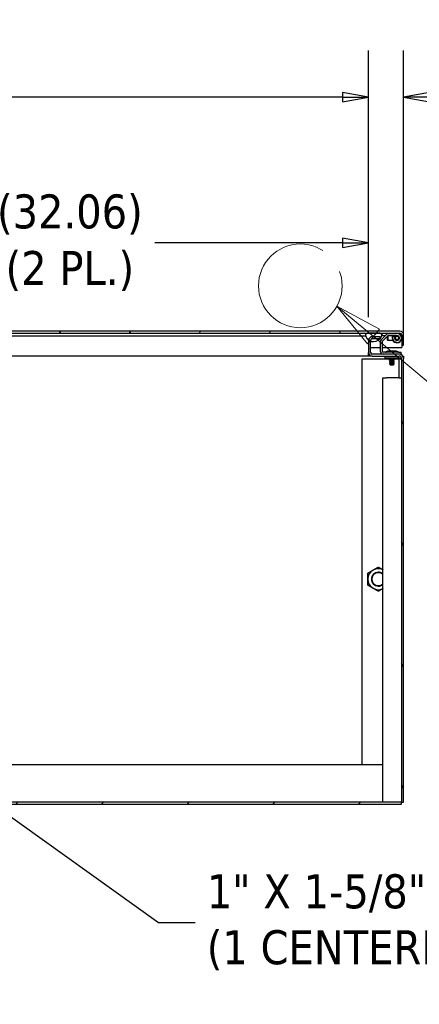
# Model space of a CAD drawing. Extents: x 785 to 1232, y 18 to 306.
# Tile 137 of 232: x 1058 to 1080, y 73 to 126. Entities that reach past the tile are written whole.
import ezdxf

# ---------------------------------------------------------------- set-up
doc = ezdxf.new("R2010")
doc.units = 0
doc.header["$LTSCALE"] = 4
doc.header["$MEASUREMENT"] = 0
doc.linetypes.add('DOUBLE_DASH_CHAIN', pattern=[1.2403, 0.6614, -0.0827, 0.1654, -0.0827, 0.1654, -0.0827])
doc.layers.get('0').update_dxf_attribs({"linetype": 'CONTINUOUS'})
doc.layers.get('DEFPOINTS').update_dxf_attribs({"linetype": 'CONTINUOUS'})
doc.layers.add('Detail Boundary (ANSI)', color=7, linetype='DOUBLE_DASH_CHAIN', lineweight=5)
doc.styles.add('Label Text (ANSI)', font='tahoma.ttf')
doc.styles.add('ROMANS', font='romans.shx')
doc.dimstyles.new('Default (ANSI)', dxfattribs={"dimscale": 20, "dimtxt": 0.07, "dimasz": 0.07, "dimexe": 0.125, "dimexo": 0.0625, "dimgap": 0.031496, "dimtad": 0, "dimtih": 1, "dimtoh": 1, "dimrnd": 1e-08, "dimzin": 0, "dimdsep": 46, "dimtxsty": 'ROMANS', "dimblk": 'Filled-1', "dimcen": 0.09, "dimdle": 0.393701, "dimclrd": 256, "dimclre": 256, "dimclrt": 256, "dimadec": 0, "dimazin": 0, "dimtfac": 0.928571, "dimtofl": 0, "dimtmove": 0, "dimatfit": 3, "dimfxl": 1, "dimtolj": 1, "dimtzin": 0, "dimlwd": -1, "dimlwe": -1, "dimarcsym": 0})
doc.dimstyles.new('Default (ANSI)$7', dxfattribs={"dimscale": 20, "dimtxt": 0.07, "dimasz": 0.098425, "dimexe": 0.125, "dimexo": 0.0625, "dimgap": 0.031496, "dimtad": 0, "dimtih": 1, "dimtoh": 1, "dimrnd": 1e-08, "dimzin": 0, "dimdsep": 46, "dimtxsty": 'ROMANS', "dimblk": 'Filled-1', "dimcen": 0.09, "dimdle": 0.393701, "dimclrd": 256, "dimclre": 256, "dimclrt": 256, "dimadec": 0, "dimazin": 0, "dimtfac": 0.928571, "dimtofl": 0, "dimtmove": 0, "dimatfit": 3, "dimfxl": 1, "dimtolj": 1, "dimtzin": 0, "dimlwd": -1, "dimlwe": -1, "dimarcsym": 0})

# ---------------------------------------------------------------- blocks, each defined once
blk = doc.blocks.new('2dDetail0')
at = {"layer": 'Detail Boundary (ANSI)', "linetype": 'Continuous'}
for p, q in [((11.5331, 3.0973), (11.4578, 3.16)), ((11.5456, 3.1123), (11.4578, 3.16)), ((11.4578, 3.16), (11.5207, 3.0823)), ((11.5207, 3.0823), (11.5456, 3.1123)), ((11.5331, 3.0973), (11.6587, 2.9928)), ((11.6587, 2.9928), (11.7571, 2.9928))]:
    blk.add_line(p, q, dxfattribs=at)
at = {"layer": 'Detail Boundary (ANSI)', "linetype": 'Continuous', "flags": 128}
blk.add_lwpolyline([(11.5456, 3.1123), (11.4578, 3.16), (11.5207, 3.0823), (11.5456, 3.1123)], dxfattribs=at)
at = {"layer": 'Detail Boundary (ANSI)', "ltscale": 0.172261}
blk.add_circle((11.3823, 3.2019), 0.0864, dxfattribs=at)
at = {"layer": 'Detail Boundary (ANSI)'}
blk.add_solid([(11.5456, 3.1123), (11.4578, 3.16), (11.5207, 3.0823), (11.5456, 3.1123)], dxfattribs=at)
at = {"layer": 'Detail Boundary (ANSI)', "insert": (11.7875, 2.9028), "char_height": 0.18, "attachment_point": 7, "style": 'Label Text (ANSI)'}
blk.add_mtext('A', dxfattribs=at)
blk = doc.blocks.new('Filled-1')
at = {"color": 0}
for p, q in [((0, 0), (-1, 0.179)), ((-1, 0.179), (-1, -0.179)), ((-1, 0), (0, 0)), ((-1, -0.179), (0, 0))]:
    blk.add_line(p, q, dxfattribs=at)
at = {"color": 0, "flags": 128}
blk.add_lwpolyline([(-1, -0.179), (0, 0), (-1, 0.179), (-1, -0.179)], dxfattribs=at)
at = {"color": 0}
blk.add_solid([(-1, -0.179), (0, 0), (-1, 0.179), (-1, -0.179)], dxfattribs=at)
blk = doc.blocks.new('*D10')
at = {"transparency": 16777216}
for p, q in [((1045.138, 109.747), (1045.138, 116.197)), ((1077.2, 109.715), (1077.2, 116.197)), ((1046.538, 113.697), (1056.601, 113.697)), ((1075.8, 113.697), (1065.737, 113.697))]:
    blk.add_line(p, q, dxfattribs=at)
at = {"layer": 'DEFPOINTS', "color": 0, "transparency": 16777216}
for p in [(1045.138, 113.697), (1045.138, 108.497), (1077.2, 108.465)]:
    blk.add_point(p, dxfattribs=at)
at = {"transparency": 16777216, "xscale": 1.400000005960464, "yscale": 1.400000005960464, "zscale": 1.400000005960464, "rotation": 180}
blk.add_blockref('Filled-1', (1045.138, 113.697), dxfattribs=at)
at = {"transparency": 16777216, "xscale": 1.400000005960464, "yscale": 1.400000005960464, "zscale": 1.400000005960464}
blk.add_blockref('Filled-1', (1077.2, 113.697), dxfattribs=at)
at = {"transparency": 16777216, "insert": (1061.169, 113.697), "char_height": 1.4, "attachment_point": 5, "style": 'ROMANS'}
blk.add_mtext('\\A1;\\fTahoma|b0|i0;\\H1.8200;(32.06)\\P\\fTahoma|b0|i0;\\H1.8200;(2 PL.)', dxfattribs=at)
blk = doc.blocks.new('*D12')
at = {"transparency": 16777216}
for p, q in [((1077.2, 109.715), (1077.2, 123.999)), ((1079.075, 108.733), (1079.075, 123.999)), ((1075.8, 121.499), (1074.4, 121.499)), ((1080.475, 121.499), (1084.716, 121.499))]:
    blk.add_line(p, q, dxfattribs=at)
at = {"layer": 'DEFPOINTS', "color": 0, "transparency": 16777216}
for p in [(1077.2, 121.499), (1077.2, 108.465), (1079.075, 107.483)]:
    blk.add_point(p, dxfattribs=at)
at = {"transparency": 16777216, "xscale": 1.400000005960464, "yscale": 1.400000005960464, "zscale": 1.400000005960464}
blk.add_blockref('Filled-1', (1077.2, 121.499), dxfattribs=at)
at = {"transparency": 16777216, "xscale": 1.400000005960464, "yscale": 1.400000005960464, "zscale": 1.400000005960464, "rotation": 180}
blk.add_blockref('Filled-1', (1079.075, 121.499), dxfattribs=at)
at = {"transparency": 16777216, "insert": (1088.938, 121.499), "char_height": 1.4, "attachment_point": 5, "style": 'ROMANS'}
blk.add_mtext('\\A1;\\fTahoma|b0|i0;\\H1.8200;1.88\\P\\fTahoma|b0|i0;\\H1.8200;(2 PL.)', dxfattribs=at)
blk = doc.blocks.new('*D13')
at = {"transparency": 16777216}
for p, q in [((1008.825, 109.715), (1008.825, 123.999)), ((1077.2, 109.715), (1077.2, 123.999)), ((1010.225, 121.499), (1032.853, 121.499)), ((1075.8, 121.499), (1053.173, 121.499))]:
    blk.add_line(p, q, dxfattribs=at)
at = {"layer": 'DEFPOINTS', "color": 0, "transparency": 16777216}
for p in [(1008.825, 121.499), (1008.825, 108.465), (1077.2, 108.465)]:
    blk.add_point(p, dxfattribs=at)
at = {"transparency": 16777216, "xscale": 1.400000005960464, "yscale": 1.400000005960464, "zscale": 1.400000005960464, "rotation": 180}
blk.add_blockref('Filled-1', (1008.825, 121.499), dxfattribs=at)
at = {"transparency": 16777216, "xscale": 1.400000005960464, "yscale": 1.400000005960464, "zscale": 1.400000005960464}
blk.add_blockref('Filled-1', (1077.2, 121.499), dxfattribs=at)
at = {"transparency": 16777216, "insert": (1043.013, 121.499), "char_height": 1.4, "attachment_point": 5, "style": 'ROMANS'}
blk.add_mtext('\\A1;\\fTahoma|b0|i0;\\H1.8200;(68.37)\\P\\fTahoma|b0|i0;\\H1.8200;OPENING WIDTH', dxfattribs=at)

msp = doc.modelspace()

# ---------------------------------------------------------------- hatches: boundary and pattern name
h = msp.add_hatch()
h.set_pattern_fill('ANSI31', color=256, scale=26, angle=15, style=0)
h.set_pattern_definition([(60, (777.5955, 28.138), (-2.814582, 1.625), [])])
edge = h.paths.add_edge_path()
edge.add_line((1044.183, 108.076), (1044.183, 108.701))
edge.add_line((1044.183, 108.701), (1044.183, 108.754))
edge.add_ellipse((1044.277, 108.754), major_axis=(-0.0937, 0), ratio=1, start_angle=349.5364, end_angle=360, ccw=False)
edge.add_ellipse((1044.277, 108.754), major_axis=(-0.0922, 0.017), ratio=1, start_angle=280.4636, end_angle=360, ccw=False)
edge.add_line((1044.277, 108.847), (1044.293, 108.847))
edge.add_line((1044.293, 108.847), (1044.949, 108.847))
edge.add_line((1044.949, 108.847), (1077.139, 108.847))
edge.add_line((1077.139, 108.847), (1077.795, 108.847))
edge.add_line((1077.795, 108.847), (1078.882, 108.847))
edge.add_ellipse((1078.882, 108.754), major_axis=(0, 0.0938), ratio=1, start_angle=270, end_angle=360, ccw=False)
edge.add_line((1078.975, 108.754), (1078.975, 108.201))
edge.add_line((1078.975, 108.201), (1079.079, 108.201))
edge.add_line((1079.079, 108.201), (1079.079, 108.754))
edge.add_ellipse((1078.882, 108.754), major_axis=(0.198, 0), ratio=1, start_angle=0, end_angle=90)
edge.add_line((1078.882, 108.951), (1044.277, 108.951))
edge.add_ellipse((1044.277, 108.754), major_axis=(0, 0.198), ratio=1, start_angle=0, end_angle=90)
edge.add_line((1044.079, 108.754), (1044.079, 108.076))
edge.add_line((1044.079, 108.076), (1044.183, 108.076))
h = msp.add_hatch()
h.set_pattern_fill('ANSI31', color=256, scale=26, angle=75.0002, style=0)
h.set_pattern_definition([(120.0002, (777.5955, 28.138), (-2.814578, -1.62501), [])])
edge = h.paths.add_edge_path()
edge.add_ellipse((1078.831, 107.483), major_axis=(0.245, 0), ratio=1, start_angle=0, end_angle=90)
edge.add_line((1078.831, 107.727), (1077.398, 107.727))
edge.add_ellipse((1077.398, 107.821), major_axis=(0, -0.0938), ratio=1, start_angle=270, end_angle=360, ccw=False)
edge.add_line((1077.304, 107.821), (1077.304, 108.436))
edge.add_line((1077.304, 108.436), (1077.304, 108.465))
edge.add_ellipse((1077.398, 108.465), major_axis=(-0.0937, 0), ratio=1, start_angle=270, end_angle=360, ccw=False)
edge.add_line((1077.398, 108.559), (1077.814, 108.559))
edge.add_line((1077.814, 108.559), (1077.825, 108.559))
edge.add_line((1077.825, 108.559), (1077.825, 108.572))
edge.add_line((1077.825, 108.572), (1077.825, 108.663))
edge.add_line((1077.825, 108.663), (1077.398, 108.663))
edge.add_ellipse((1077.398, 108.465), major_axis=(0, 0.198), ratio=1, start_angle=0, end_angle=83.2328)
edge.add_ellipse((1077.398, 108.465), major_axis=(-0.196, 0.023), ratio=1, start_angle=0, end_angle=6.7672)
edge.add_line((1077.2, 108.465), (1077.2, 107.821))
edge.add_ellipse((1077.398, 107.821), major_axis=(-0.198, 0), ratio=1, start_angle=0, end_angle=90)
edge.add_line((1077.398, 107.623), (1078.831, 107.623))
edge.add_ellipse((1078.831, 107.483), major_axis=(0, 0.141), ratio=1, start_angle=270, end_angle=360, ccw=False)
edge.add_line((1078.971, 107.483), (1078.971, 83.706))
edge.add_line((1078.971, 83.706), (1079.075, 83.706))
edge.add_line((1079.075, 83.706), (1079.075, 107.483))
h = msp.add_hatch()
h.set_pattern_fill('ANSI31', color=256, scale=26, style=0)
h.set_pattern_definition([(45, (777.5955, 28.138), (-2.298097, 2.298097), [])])
h.paths.add_polyline_path([(1007.054, 83.706), (1007.054, 83.602), (1078.971, 83.602), (1078.971, 83.706)])

# ---------------------------------------------------------------- linework, layer by layer
for p, q in [((1078.882, 108.951), (1044.277, 108.951)), ((1044.277, 108.847), (1078.882, 108.847)), ((1077.795, 108.847), (1077.139, 108.847)), ((1078.16, 108.783), (1077.874, 108.497)), ((1077.903, 108.847), (1077.903, 108.771)), ((1077.965, 108.727), (1077.909, 108.727)), ((1077.965, 108.727), (1078.105, 108.727)), ((1078.72, 108.831), (1078.278, 108.831)), ((1078.72, 108.727), (1078.278, 108.727)), ((1078.975, 108.754), (1078.975, 108.201)), ((1078.975, 108.754), (1078.975, 108.611)), ((1079.079, 108.201), (1079.079, 108.754)), ((1048.496, 108.701), (1076.967, 108.701)), ((1076.967, 108.701), (1077.029, 108.701)), ((1077.2, 108.465), (1077.2, 108.487)), ((1077.2, 108.465), (1077.2, 107.821)), ((1077.304, 107.821), (1077.304, 108.465)), ((1077.304, 108.407), (1077.467, 108.407)), ((1077.825, 108.663), (1077.398, 108.663)), ((1077.398, 108.559), (1077.825, 108.559)), ((1077.825, 108.559), (1077.825, 108.663)), ((1077.825, 108.379), (1077.825, 107.894)), ((1077.929, 108.379), (1077.929, 107.894)), ((1078.233, 108.709), (1077.948, 108.423)), ((1078.22, 108.477), (1078.22, 108.696)), ((1078.22, 108.477), (1078.23, 108.467)), ((1078.23, 108.706), (1078.23, 108.467)), ((1078.498, 108.467), (1078.23, 108.467)), ((1078.533, 108.717), (1078.244, 108.717)), ((1078.509, 108.704), (1078.495, 108.712)), ((1078.603, 108.66), (1078.513, 108.712)), ((1078.72, 108.717), (1078.533, 108.717)), ((1078.669, 108.467), (1078.72, 108.467)), ((1078.975, 108.573), (1078.975, 108.076)), ((1078.975, 108.201), (1079.079, 108.201)), ((1077.2, 107.623), (1077.2, 107.821)), ((1077.2, 107.727), (1077.216, 107.727)), ((1077.216, 107.727), (1077.224, 107.727)), ((1077.216, 107.623), (1077.216, 107.727)), ((1077.304, 108.076), (1077.825, 108.076)), ((1078.831, 107.727), (1077.398, 107.727)), ((1077.929, 108.076), (1078.975, 108.076)), ((1078.825, 107.831), (1077.992, 107.831)), ((1078.212, 107.907), (1078.689, 107.907)), ((1078.232, 107.883), (1078.212, 107.907)), ((1078.683, 107.883), (1078.218, 107.883)), ((1078.668, 107.883), (1078.689, 107.907)), ((1078.825, 107.831), (1078.95, 107.831)), ((1078.95, 107.727), (1078.831, 107.727)), ((1078.95, 107.727), (1078.95, 107.831)), ((1078.95, 107.727), (1078.971, 107.727)), ((1078.971, 107.727), (1078.971, 107.683)), ((1077.2, 107.623), (1048.256, 107.623)), ((1076.846, 107.477), (1078.325, 107.477)), ((1076.846, 85.706), (1076.846, 107.477)), ((1077.216, 107.623), (1077.2, 107.623)), ((1077.398, 107.623), (1077.216, 107.623)), ((1077.398, 107.623), (1078.831, 107.623)), ((1078.075, 107.623), (1078.075, 107.503)), ((1078.138, 107.503), (1078.075, 107.503)), ((1078.763, 107.503), (1078.138, 107.503)), ((1078.325, 107.476), (1078.325, 107.483)), ((1078.325, 107.426), (1078.325, 107.433)), ((1078.325, 107.376), (1078.325, 107.383)), ((1078.325, 107.326), (1078.325, 107.333)), ((1078.325, 107.276), (1078.325, 107.283)), ((1078.325, 107.226), (1078.325, 107.233)), ((1078.363, 107.157), (1078.333, 107.187)), ((1078.359, 107.503), (1078.359, 107.502)), ((1078.359, 107.458), (1078.359, 107.452)), ((1078.359, 107.408), (1078.359, 107.402)), ((1078.359, 107.358), (1078.359, 107.352)), ((1078.359, 107.308), (1078.359, 107.302)), ((1078.359, 107.258), (1078.359, 107.252)), ((1078.359, 107.208), (1078.359, 107.202)), ((1078.363, 107.157), (1078.538, 107.157)), ((1078.364, 107.16), (1078.411, 107.16)), ((1078.527, 107.194), (1078.435, 107.194)), ((1078.538, 107.157), (1078.552, 107.171)), ((1078.542, 107.482), (1078.542, 107.476)), ((1078.542, 107.477), (1078.815, 107.477)), ((1078.542, 107.432), (1078.542, 107.426)), ((1078.542, 107.382), (1078.542, 107.376)), ((1078.542, 107.332), (1078.542, 107.326)), ((1078.542, 107.282), (1078.542, 107.276)), ((1078.542, 107.232), (1078.542, 107.226)), ((1078.542, 107.182), (1078.542, 107.176)), ((1078.575, 107.501), (1078.575, 107.503)), ((1078.575, 107.451), (1078.575, 107.458)), ((1078.575, 107.401), (1078.575, 107.408)), ((1078.575, 107.351), (1078.575, 107.358)), ((1078.575, 107.301), (1078.575, 107.308)), ((1078.575, 107.251), (1078.575, 107.258)), ((1078.575, 107.201), (1078.575, 107.208)), ((1078.825, 107.503), (1078.763, 107.503)), ((1078.815, 107.477), (1078.846, 107.477)), ((1078.825, 107.503), (1078.825, 107.623)), ((1078.971, 107.477), (1078.846, 107.477)), ((1078.846, 106.456), (1078.846, 107.477)), ((1078.971, 107.483), (1078.971, 83.706)), ((1079.031, 107.623), (1079.075, 107.623)), ((1079.075, 107.623), (1079.075, 107.483)), ((1079.075, 83.706), (1079.075, 107.483)), ((1077.971, 106.456), (1078.164, 106.456)), ((1077.971, 83.706), (1077.971, 106.456)), ((1078.846, 106.456), (1078.164, 106.456)), ((1078.846, 106.456), (1078.971, 106.456)), ((1077.971, 85.706), (1008.054, 85.706)), ((1078.971, 83.706), (1007.054, 83.706)), ((1007.054, 83.602), (1078.971, 83.602)), ((1078.971, 83.602), (1078.971, 83.706)), ((1078.971, 83.706), (1079.075, 83.706))]:
    msp.add_line(p, q)
for radius in [0.125, 0.125, 0.0937]:
    msp.add_circle((1078.72, 108.592), radius)
for centre, radius, start, end in [((1077.139, 108.733), 0.114, 90, 196.5734), ((1077.795, 108.733), 0.114, 343.4266, 90), ((1078.278, 108.665), 0.167, 90, 135), ((1078.278, 108.665), 0.0625, 90, 135), ((1078.72, 108.592), 0.255, 270, 90), ((1078.72, 108.592), 0.239, 270, 90), ((1078.72, 108.592), 0.135, 270, 90), ((1078.882, 108.754), 0.198, 0, 90), ((1078.882, 108.754), 0.0938, 0, 90), ((1077.467, 108.88), 0.473, 202.3182, 337.6818), ((1077.398, 108.465), 0.198, 90, 180), ((1077.398, 108.465), 0.0937, 90, 180), ((1077.992, 108.379), 0.167, 135, 180), ((1077.992, 108.379), 0.0625, 135, 180), ((1078.72, 108.592), 0.255, 152.0866, 270), ((1078.72, 108.592), 0.239, 150.0346, 270), ((1078.72, 108.592), 0.135, 150.0346, 270), ((1077.398, 107.821), 0.198, 180, 270), ((1077.398, 107.821), 0.0938, 180, 270), ((1077.992, 107.894), 0.167, 180, 270), ((1077.992, 107.894), 0.0625, 180, 270), ((1078.11, 107.862), 0.0312, 270, 319.2152), ((1078.224, 107.764), 0.12, 93.9479, 139.2152), ((1078.218, 107.852), 0.0312, 90, 93.9479), ((1078.683, 107.852), 0.0312, 86.0521, 90), ((1078.677, 107.764), 0.12, 40.7848, 86.0521), ((1078.791, 107.862), 0.0312, 220.7848, 270), ((1078.831, 107.483), 0.245, 0, 90), ((1078.831, 107.483), 0.141, 0, 90), ((1077.721, 95.665), 0.563, 120, 180), ((1077.721, 95.665), 0.563, 63.6122, 120), ((1077.721, 95.665), 0.563, 180, 240), ((1077.721, 95.665), 0.375, 48.207, 311.793), ((1077.721, 95.665), 0.349, 44.1777, 315.8223), ((1077.721, 95.665), 0.563, 240, 296.3878)]:
    msp.add_arc(centre, radius, start, end)
for points, knots in [([(1078.882, 108.847), (1078.904, 108.847), (1078.926, 108.826), (1078.948, 108.794), (1078.957, 108.781), (1078.966, 108.768), (1078.975, 108.754)], [0, 0, 0, 0, 1.127197, 1.127197, 1.127197, 1.570796, 1.570796, 1.570796, 1.570796]), ([(1078.355, 107.19), (1078.347, 107.19), (1078.342, 107.189), (1078.336, 107.188), (1078.334, 107.188), (1078.333, 107.187), (1078.333, 107.187), (1078.333, 107.187)], [-0.6731184, -0.6731184, -0.6731184, -0.6731184, -0.6119704, -0.6119704, -0.534949, -0.534949, -0.5052046, -0.5052046, -0.5052046, -0.5052046]), ([(1078.352, 107.488), (1078.37, 107.49), (1078.398, 107.492), (1078.427, 107.494), (1078.429, 107.494), (1078.432, 107.494), (1078.435, 107.494), (1078.467, 107.496), (1078.502, 107.499), (1078.527, 107.5), (1078.538, 107.501), (1078.548, 107.502), (1078.555, 107.503)], [0.55, 0.55, 0.55, 0.55, 0.55760233, 0.55760233, 0.55760233, 0.55833333, 0.55833333, 0.55833333, 0.56666667, 0.56666667, 0.56666667, 0.57024602, 0.57024602, 0.57024602, 0.57024602]), ([(1078.352, 107.482), (1078.37, 107.484), (1078.398, 107.486), (1078.427, 107.487), (1078.429, 107.488), (1078.432, 107.488), (1078.435, 107.488), (1078.467, 107.49), (1078.502, 107.492), (1078.527, 107.494), (1078.552, 107.496), (1078.57, 107.499), (1078.574, 107.5), (1078.575, 107.501), (1078.575, 107.501), (1078.575, 107.501)], [0.48333333, 0.48333333, 0.48333333, 0.48333333, 0.49093566, 0.49093566, 0.49093566, 0.49166667, 0.49166667, 0.49166667, 0.5, 0.5, 0.5, 0.50833333, 0.50833333, 0.50833333, 0.50966148, 0.50966148, 0.50966148, 0.50966148]), ([(1078.352, 107.438), (1078.37, 107.44), (1078.398, 107.442), (1078.427, 107.444), (1078.429, 107.444), (1078.432, 107.444), (1078.435, 107.444), (1078.467, 107.446), (1078.502, 107.449), (1078.527, 107.45), (1078.552, 107.452), (1078.57, 107.455), (1078.574, 107.457), (1078.576, 107.457), (1078.576, 107.458), (1078.574, 107.459)], [0.48333333, 0.48333333, 0.48333333, 0.48333333, 0.49093566, 0.49093566, 0.49093566, 0.49166667, 0.49166667, 0.49166667, 0.5, 0.5, 0.5, 0.50833333, 0.50833333, 0.50833333, 0.5108899, 0.5108899, 0.5108899, 0.5108899]), ([(1078.352, 107.432), (1078.37, 107.434), (1078.398, 107.436), (1078.427, 107.437), (1078.429, 107.438), (1078.432, 107.438), (1078.435, 107.438), (1078.467, 107.44), (1078.502, 107.442), (1078.527, 107.444), (1078.552, 107.446), (1078.57, 107.449), (1078.574, 107.45), (1078.575, 107.451), (1078.575, 107.451), (1078.575, 107.451)], [0.41666667, 0.41666667, 0.41666667, 0.41666667, 0.42426899, 0.42426899, 0.42426899, 0.425, 0.425, 0.425, 0.43333333, 0.43333333, 0.43333333, 0.44166667, 0.44166667, 0.44166667, 0.44299481, 0.44299481, 0.44299481, 0.44299481]), ([(1078.352, 107.388), (1078.37, 107.39), (1078.398, 107.392), (1078.427, 107.394), (1078.429, 107.394), (1078.432, 107.394), (1078.435, 107.394), (1078.467, 107.396), (1078.502, 107.399), (1078.527, 107.4), (1078.552, 107.402), (1078.57, 107.405), (1078.574, 107.407), (1078.576, 107.407), (1078.576, 107.408), (1078.574, 107.409)], [0.41666667, 0.41666667, 0.41666667, 0.41666667, 0.42426899, 0.42426899, 0.42426899, 0.425, 0.425, 0.425, 0.43333333, 0.43333333, 0.43333333, 0.44166667, 0.44166667, 0.44166667, 0.44422324, 0.44422324, 0.44422324, 0.44422324]), ([(1078.352, 107.382), (1078.37, 107.384), (1078.398, 107.386), (1078.427, 107.387), (1078.429, 107.388), (1078.432, 107.388), (1078.435, 107.388), (1078.467, 107.39), (1078.502, 107.392), (1078.527, 107.394), (1078.552, 107.396), (1078.57, 107.399), (1078.574, 107.4), (1078.575, 107.401), (1078.575, 107.401), (1078.575, 107.401)], [0.35, 0.35, 0.35, 0.35, 0.35760233, 0.35760233, 0.35760233, 0.35833333, 0.35833333, 0.35833333, 0.36666667, 0.36666667, 0.36666667, 0.375, 0.375, 0.375, 0.37632814, 0.37632814, 0.37632814, 0.37632814]), ([(1078.352, 107.338), (1078.37, 107.34), (1078.398, 107.342), (1078.427, 107.344), (1078.429, 107.344), (1078.432, 107.344), (1078.435, 107.344), (1078.467, 107.346), (1078.502, 107.349), (1078.527, 107.35), (1078.552, 107.352), (1078.57, 107.355), (1078.574, 107.357), (1078.576, 107.357), (1078.576, 107.358), (1078.574, 107.359)], [0.35, 0.35, 0.35, 0.35, 0.35760233, 0.35760233, 0.35760233, 0.35833333, 0.35833333, 0.35833333, 0.36666667, 0.36666667, 0.36666667, 0.375, 0.375, 0.375, 0.37755657, 0.37755657, 0.37755657, 0.37755657]), ([(1078.352, 107.332), (1078.37, 107.334), (1078.398, 107.336), (1078.427, 107.337), (1078.429, 107.338), (1078.432, 107.338), (1078.435, 107.338), (1078.467, 107.34), (1078.502, 107.342), (1078.527, 107.344), (1078.552, 107.346), (1078.57, 107.349), (1078.574, 107.35), (1078.575, 107.351), (1078.575, 107.351), (1078.575, 107.351)], [0.28333333, 0.28333333, 0.28333333, 0.28333333, 0.29093566, 0.29093566, 0.29093566, 0.29166667, 0.29166667, 0.29166667, 0.3, 0.3, 0.3, 0.30833333, 0.30833333, 0.30833333, 0.30966148, 0.30966148, 0.30966148, 0.30966148]), ([(1078.352, 107.288), (1078.37, 107.29), (1078.398, 107.292), (1078.427, 107.294), (1078.429, 107.294), (1078.432, 107.294), (1078.435, 107.294), (1078.467, 107.296), (1078.502, 107.299), (1078.527, 107.3), (1078.552, 107.302), (1078.57, 107.305), (1078.574, 107.307), (1078.576, 107.307), (1078.576, 107.308), (1078.574, 107.309)], [0.28333333, 0.28333333, 0.28333333, 0.28333333, 0.29093566, 0.29093566, 0.29093566, 0.29166667, 0.29166667, 0.29166667, 0.3, 0.3, 0.3, 0.30833333, 0.30833333, 0.30833333, 0.3108899, 0.3108899, 0.3108899, 0.3108899]), ([(1078.352, 107.282), (1078.37, 107.284), (1078.398, 107.286), (1078.427, 107.287), (1078.429, 107.288), (1078.432, 107.288), (1078.435, 107.288), (1078.467, 107.29), (1078.502, 107.292), (1078.527, 107.294), (1078.552, 107.296), (1078.57, 107.299), (1078.574, 107.3), (1078.575, 107.301), (1078.575, 107.301), (1078.575, 107.301)], [0.21666667, 0.21666667, 0.21666667, 0.21666667, 0.22426899, 0.22426899, 0.22426899, 0.225, 0.225, 0.225, 0.23333333, 0.23333333, 0.23333333, 0.24166667, 0.24166667, 0.24166667, 0.24299481, 0.24299481, 0.24299481, 0.24299481]), ([(1078.352, 107.238), (1078.37, 107.24), (1078.398, 107.242), (1078.427, 107.244), (1078.429, 107.244), (1078.432, 107.244), (1078.435, 107.244), (1078.467, 107.246), (1078.502, 107.249), (1078.527, 107.25), (1078.552, 107.252), (1078.57, 107.255), (1078.574, 107.257), (1078.576, 107.257), (1078.576, 107.258), (1078.574, 107.259)], [0.21666667, 0.21666667, 0.21666667, 0.21666667, 0.22426899, 0.22426899, 0.22426899, 0.225, 0.225, 0.225, 0.23333333, 0.23333333, 0.23333333, 0.24166667, 0.24166667, 0.24166667, 0.24422324, 0.24422324, 0.24422324, 0.24422324]), ([(1078.352, 107.232), (1078.37, 107.234), (1078.398, 107.236), (1078.427, 107.237), (1078.429, 107.238), (1078.432, 107.238), (1078.435, 107.238), (1078.467, 107.24), (1078.502, 107.242), (1078.527, 107.244), (1078.552, 107.246), (1078.57, 107.249), (1078.574, 107.25), (1078.575, 107.251), (1078.575, 107.251), (1078.575, 107.251)], [0.15, 0.15, 0.15, 0.15, 0.15760233, 0.15760233, 0.15760233, 0.15833333, 0.15833333, 0.15833333, 0.16666667, 0.16666667, 0.16666667, 0.175, 0.175, 0.175, 0.17632814, 0.17632814, 0.17632814, 0.17632814]), ([(1078.435, 107.194), (1078.427, 107.194), (1078.419, 107.194), (1078.412, 107.193), (1078.404, 107.193), (1078.397, 107.193), (1078.39, 107.192), (1078.383, 107.192), (1078.377, 107.192), (1078.371, 107.191), (1078.365, 107.191), (1078.36, 107.191), (1078.355, 107.19)], [0, 0, 0, 0, 0.000611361, 0.000611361, 0.000611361, 0.001222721, 0.001222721, 0.001222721, 0.001834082, 0.001834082, 0.001834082, 0.002445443, 0.002445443, 0.002445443, 0.002445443]), ([(1078.374, 107.166), (1078.377, 107.167), (1078.383, 107.169), (1078.402, 107.174), (1078.411, 107.176), (1078.428, 107.179), (1078.435, 107.18), (1078.456, 107.183), (1078.47, 107.185), (1078.499, 107.19), (1078.514, 107.192), (1078.527, 107.194)], [-0.4811218, -0.4811218, -0.4811218, -0.4811218, -0.3702176, -0.3702176, -0.2839907, -0.2839907, -0.2279337, -0.2279337, -0.1175301, -0.1175301, 0, 0, 0, 0]), ([(1078.552, 107.171), (1078.553, 107.171), (1078.552, 107.17), (1078.544, 107.169), (1078.538, 107.168), (1078.522, 107.167), (1078.512, 107.166), (1078.49, 107.165), (1078.478, 107.164), (1078.455, 107.163), (1078.445, 107.162), (1078.428, 107.161), (1078.419, 107.161), (1078.411, 107.16)], [-0.403104, -0.403104, -0.403104, -0.403104, -0.3267095, -0.3267095, -0.2541612, -0.2541612, -0.1872275, -0.1872275, -0.1293211, -0.1293211, -0.0723048, -0.0723048, 0, 0, 0, 0]), ([(1078.435, 107.194), (1078.464, 107.196), (1078.496, 107.198), (1078.52, 107.2), (1078.523, 107.2), (1078.525, 107.2), (1078.527, 107.2), (1078.552, 107.202), (1078.57, 107.205), (1078.574, 107.207), (1078.576, 107.207), (1078.576, 107.208), (1078.574, 107.209)], [0.15833333, 0.15833333, 0.15833333, 0.15833333, 0.16593566, 0.16593566, 0.16593566, 0.16666667, 0.16666667, 0.16666667, 0.175, 0.175, 0.175, 0.17755657, 0.17755657, 0.17755657, 0.17755657]), ([(1078.527, 107.194), (1078.55, 107.196), (1078.568, 107.198), (1078.573, 107.2), (1078.574, 107.2), (1078.574, 107.2), (1078.574, 107.2), (1078.575, 107.201), (1078.575, 107.201), (1078.575, 107.201)], [0.099999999, 0.099999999, 0.099999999, 0.099999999, 0.107602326, 0.107602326, 0.107602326, 0.108333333, 0.108333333, 0.108333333, 0.109661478, 0.109661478, 0.109661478, 0.109661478])]:
    msp.add_open_spline(points, degree=3, knots=knots)
for points in [[(1078.975, 108.754), (1078.969, 108.772), (1078.964, 108.79), (1078.958, 108.807)], [(1078.326, 107.476), (1078.323, 107.478), (1078.333, 107.48), (1078.352, 107.482)], [(1078.326, 107.426), (1078.323, 107.428), (1078.333, 107.43), (1078.352, 107.432)], [(1078.326, 107.376), (1078.323, 107.378), (1078.333, 107.38), (1078.352, 107.382)], [(1078.326, 107.326), (1078.323, 107.328), (1078.333, 107.33), (1078.352, 107.332)], [(1078.326, 107.276), (1078.323, 107.278), (1078.333, 107.28), (1078.352, 107.282)], [(1078.326, 107.226), (1078.323, 107.228), (1078.333, 107.23), (1078.352, 107.232)], [(1078.325, 107.483), (1078.326, 107.484), (1078.335, 107.486), (1078.352, 107.488)], [(1078.325, 107.433), (1078.326, 107.434), (1078.335, 107.436), (1078.352, 107.438)], [(1078.325, 107.383), (1078.326, 107.384), (1078.335, 107.386), (1078.352, 107.388)], [(1078.325, 107.333), (1078.326, 107.334), (1078.335, 107.336), (1078.352, 107.338)], [(1078.325, 107.283), (1078.326, 107.284), (1078.335, 107.286), (1078.352, 107.288)], [(1078.325, 107.233), (1078.326, 107.234), (1078.335, 107.236), (1078.352, 107.238)], [(1078.326, 107.484), (1078.338, 107.49), (1078.349, 107.496), (1078.36, 107.503)], [(1078.359, 107.457), (1078.348, 107.463), (1078.337, 107.469), (1078.326, 107.476)], [(1078.326, 107.434), (1078.338, 107.44), (1078.349, 107.446), (1078.36, 107.453)], [(1078.359, 107.407), (1078.348, 107.413), (1078.337, 107.419), (1078.326, 107.426)], [(1078.326, 107.384), (1078.338, 107.39), (1078.349, 107.396), (1078.36, 107.403)], [(1078.359, 107.357), (1078.348, 107.363), (1078.337, 107.369), (1078.326, 107.376)], [(1078.326, 107.334), (1078.338, 107.34), (1078.349, 107.346), (1078.36, 107.353)], [(1078.359, 107.307), (1078.348, 107.313), (1078.337, 107.319), (1078.326, 107.326)], [(1078.326, 107.284), (1078.338, 107.29), (1078.349, 107.296), (1078.36, 107.303)], [(1078.359, 107.257), (1078.348, 107.263), (1078.337, 107.269), (1078.326, 107.276)], [(1078.326, 107.234), (1078.338, 107.24), (1078.349, 107.246), (1078.36, 107.253)], [(1078.359, 107.207), (1078.348, 107.213), (1078.337, 107.219), (1078.326, 107.226)], [(1078.333, 107.187), (1078.342, 107.193), (1078.351, 107.198), (1078.36, 107.203)], [(1078.364, 107.16), (1078.366, 107.162), (1078.369, 107.164), (1078.374, 107.166)], [(1078.575, 107.501), (1078.563, 107.494), (1078.552, 107.488), (1078.541, 107.482)], [(1078.575, 107.451), (1078.563, 107.444), (1078.552, 107.438), (1078.541, 107.432)], [(1078.575, 107.401), (1078.563, 107.394), (1078.552, 107.388), (1078.541, 107.382)], [(1078.575, 107.351), (1078.563, 107.344), (1078.552, 107.338), (1078.541, 107.332)], [(1078.575, 107.301), (1078.563, 107.294), (1078.552, 107.288), (1078.541, 107.282)], [(1078.575, 107.251), (1078.563, 107.244), (1078.552, 107.238), (1078.541, 107.232)], [(1078.575, 107.201), (1078.563, 107.194), (1078.552, 107.188), (1078.541, 107.182)], [(1078.542, 107.477), (1078.553, 107.471), (1078.564, 107.465), (1078.575, 107.459)], [(1078.542, 107.427), (1078.553, 107.421), (1078.564, 107.415), (1078.575, 107.409)], [(1078.542, 107.377), (1078.553, 107.371), (1078.564, 107.365), (1078.575, 107.359)], [(1078.542, 107.327), (1078.553, 107.321), (1078.564, 107.315), (1078.575, 107.309)], [(1078.542, 107.277), (1078.553, 107.271), (1078.564, 107.265), (1078.575, 107.259)], [(1078.542, 107.227), (1078.553, 107.221), (1078.564, 107.215), (1078.575, 107.209)], [(1078.542, 107.177), (1078.545, 107.175), (1078.548, 107.173), (1078.552, 107.171)]]:
    msp.add_open_spline(points, degree=3)
for points, weights, knots in [([(1078.359, 107.458), (1078.359, 107.46), (1078.378, 107.463), (1078.402, 107.466), (1078.439, 107.469), (1078.477, 107.472), (1078.506, 107.475), (1078.535, 107.479), (1078.541, 107.482)], [0.979603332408, 0.936011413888, 1, 0.923879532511, 1, 0.923879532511, 1, 0.926499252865, 0.994940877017], [0.47632814, 0.47632814, 0.47632814, 0.48333333, 0.48333333, 0.49166667, 0.49166667, 0.5, 0.5, 0.50804654, 0.50804654, 0.50804654]), ([(1078.359, 107.408), (1078.359, 107.41), (1078.378, 107.413), (1078.402, 107.416), (1078.439, 107.419), (1078.477, 107.422), (1078.506, 107.425), (1078.535, 107.429), (1078.541, 107.432)], [0.979603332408, 0.936011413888, 1, 0.923879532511, 1, 0.923879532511, 1, 0.926499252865, 0.994940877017], [0.40966148, 0.40966148, 0.40966148, 0.41666667, 0.41666667, 0.425, 0.425, 0.43333333, 0.43333333, 0.44137987, 0.44137987, 0.44137987]), ([(1078.359, 107.358), (1078.359, 107.36), (1078.378, 107.363), (1078.402, 107.366), (1078.439, 107.369), (1078.477, 107.372), (1078.506, 107.375), (1078.535, 107.379), (1078.541, 107.382)], [0.979603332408, 0.936011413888, 1, 0.923879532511, 1, 0.923879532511, 1, 0.926499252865, 0.994940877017], [0.34299481, 0.34299481, 0.34299481, 0.35, 0.35, 0.35833333, 0.35833333, 0.36666667, 0.36666667, 0.3747132, 0.3747132, 0.3747132]), ([(1078.359, 107.308), (1078.359, 107.31), (1078.378, 107.313), (1078.402, 107.316), (1078.439, 107.319), (1078.477, 107.322), (1078.506, 107.325), (1078.535, 107.329), (1078.541, 107.332)], [0.979603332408, 0.936011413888, 1, 0.923879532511, 1, 0.923879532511, 1, 0.926499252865, 0.994940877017], [0.27632814, 0.27632814, 0.27632814, 0.28333333, 0.28333333, 0.29166667, 0.29166667, 0.3, 0.3, 0.30804654, 0.30804654, 0.30804654]), ([(1078.359, 107.258), (1078.359, 107.26), (1078.378, 107.263), (1078.402, 107.266), (1078.439, 107.269), (1078.477, 107.272), (1078.506, 107.275), (1078.535, 107.279), (1078.541, 107.282)], [0.979603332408, 0.936011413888, 1, 0.923879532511, 1, 0.923879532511, 1, 0.926499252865, 0.994940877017], [0.20966148, 0.20966148, 0.20966148, 0.21666667, 0.21666667, 0.225, 0.225, 0.23333333, 0.23333333, 0.24137987, 0.24137987, 0.24137987]), ([(1078.359, 107.208), (1078.359, 107.21), (1078.378, 107.213), (1078.402, 107.216), (1078.439, 107.219), (1078.477, 107.222), (1078.506, 107.225), (1078.535, 107.229), (1078.541, 107.232)], [0.979603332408, 0.936011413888, 1, 0.923879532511, 1, 0.923879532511, 1, 0.926499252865, 0.994940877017], [0.14299481, 0.14299481, 0.14299481, 0.15, 0.15, 0.15833333, 0.15833333, 0.16666667, 0.16666667, 0.1747132, 0.1747132, 0.1747132]), ([(1078.36, 107.453), (1078.364, 107.455), (1078.378, 107.457), (1078.402, 107.46), (1078.439, 107.463), (1078.477, 107.466), (1078.506, 107.469), (1078.536, 107.472), (1078.541, 107.475), (1078.542, 107.476), (1078.542, 107.476)], [0.964862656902, 0.951392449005, 1, 0.923879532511, 1, 0.923879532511, 1, 0.923879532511, 1, 0.987868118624, 0.979603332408], [0.47801199, 0.47801199, 0.47801199, 0.48333333, 0.48333333, 0.49166667, 0.49166667, 0.5, 0.5, 0.50833333, 0.50833333, 0.50966148, 0.50966148, 0.50966148]), ([(1078.36, 107.403), (1078.364, 107.405), (1078.378, 107.407), (1078.402, 107.41), (1078.439, 107.413), (1078.477, 107.416), (1078.506, 107.419), (1078.536, 107.422), (1078.541, 107.425), (1078.542, 107.426), (1078.542, 107.426)], [0.964862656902, 0.951392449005, 1, 0.923879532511, 1, 0.923879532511, 1, 0.923879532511, 1, 0.987868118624, 0.979603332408], [0.41134533, 0.41134533, 0.41134533, 0.41666667, 0.41666667, 0.425, 0.425, 0.43333333, 0.43333333, 0.44166667, 0.44166667, 0.44299481, 0.44299481, 0.44299481]), ([(1078.36, 107.353), (1078.364, 107.355), (1078.378, 107.357), (1078.402, 107.36), (1078.439, 107.363), (1078.477, 107.366), (1078.506, 107.369), (1078.536, 107.372), (1078.541, 107.375), (1078.542, 107.376), (1078.542, 107.376)], [0.964862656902, 0.951392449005, 1, 0.923879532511, 1, 0.923879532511, 1, 0.923879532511, 1, 0.987868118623, 0.979603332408], [0.34467866, 0.34467866, 0.34467866, 0.35, 0.35, 0.35833333, 0.35833333, 0.36666667, 0.36666667, 0.375, 0.375, 0.37632814, 0.37632814, 0.37632814]), ([(1078.36, 107.303), (1078.364, 107.305), (1078.378, 107.307), (1078.402, 107.31), (1078.439, 107.313), (1078.477, 107.316), (1078.506, 107.319), (1078.536, 107.322), (1078.541, 107.325), (1078.542, 107.326), (1078.542, 107.326)], [0.964862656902, 0.951392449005, 1, 0.923879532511, 1, 0.923879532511, 1, 0.923879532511, 1, 0.987868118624, 0.979603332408], [0.27801199, 0.27801199, 0.27801199, 0.28333333, 0.28333333, 0.29166667, 0.29166667, 0.3, 0.3, 0.30833333, 0.30833333, 0.30966148, 0.30966148, 0.30966148]), ([(1078.36, 107.253), (1078.364, 107.255), (1078.378, 107.257), (1078.402, 107.26), (1078.439, 107.263), (1078.477, 107.266), (1078.506, 107.269), (1078.536, 107.272), (1078.541, 107.275), (1078.542, 107.276), (1078.542, 107.276)], [0.964862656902, 0.951392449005, 1, 0.923879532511, 1, 0.923879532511, 1, 0.923879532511, 1, 0.987868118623, 0.979603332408], [0.21134533, 0.21134533, 0.21134533, 0.21666667, 0.21666667, 0.225, 0.225, 0.23333333, 0.23333333, 0.24166667, 0.24166667, 0.24299481, 0.24299481, 0.24299481]), ([(1078.36, 107.203), (1078.364, 107.205), (1078.378, 107.207), (1078.402, 107.21), (1078.439, 107.213), (1078.477, 107.216), (1078.506, 107.219), (1078.536, 107.222), (1078.541, 107.225), (1078.542, 107.226), (1078.542, 107.226)], [0.964862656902, 0.951392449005, 1, 0.923879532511, 1, 0.923879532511, 1, 0.923879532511, 1, 0.987868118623, 0.979603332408], [0.14467866, 0.14467866, 0.14467866, 0.15, 0.15, 0.15833333, 0.15833333, 0.16666667, 0.16666667, 0.175, 0.175, 0.17632814, 0.17632814, 0.17632814]), ([(1078.364, 107.16), (1078.369, 107.162), (1078.378, 107.163), (1078.402, 107.166), (1078.439, 107.169), (1078.477, 107.172), (1078.506, 107.175), (1078.535, 107.179), (1078.541, 107.182)], [0.963029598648, 0.968380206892, 1, 0.923879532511, 1, 0.923879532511, 1, 0.926499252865, 0.994940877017], [0.07987174, 0.07987174, 0.07987174, 0.08333333, 0.08333333, 0.09166667, 0.09166667, 0.1, 0.1, 0.10804654, 0.10804654, 0.10804654]), ([(1078.411, 107.16), (1078.424, 107.162), (1078.439, 107.163), (1078.477, 107.166), (1078.506, 107.169), (1078.536, 107.172), (1078.541, 107.175), (1078.542, 107.176), (1078.542, 107.176)], [0.963029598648, 0.968380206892, 1, 0.923879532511, 1, 0.923879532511, 1, 0.987868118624, 0.979603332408], [0.08820507, 0.08820507, 0.08820507, 0.09166667, 0.09166667, 0.1, 0.1, 0.10833333, 0.10833333, 0.10966148, 0.10966148, 0.10966148])]:
    msp.add_rational_spline(points, weights, degree=2, knots=knots)
for points, weights in [([(1078.36, 107.503), (1078.361, 107.503), (1078.361, 107.503)], [0.964862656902, 0.963426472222, 0.962695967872]), ([(1077.159, 95.989), (1077.31, 96.076), (1077.44, 96.152)], [1, 1.0379548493, 1]), ([(1077.44, 96.152), (1077.571, 96.227), (1077.721, 96.314)], [1, 1.0379548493, 1]), ([(1077.721, 96.314), (1077.855, 96.237), (1077.971, 96.17)], [1, 1.03356286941, 1.0077675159]), ([(1077.159, 95.665), (1077.159, 95.815), (1077.159, 95.989)], [1, 1.0379548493, 1]), ([(1077.159, 95.34), (1077.159, 95.514), (1077.159, 95.665)], [1, 1.0379548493, 1]), ([(1077.44, 95.178), (1077.31, 95.253), (1077.159, 95.34)], [1, 1.0379548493, 1]), ([(1077.721, 95.015), (1077.571, 95.102), (1077.44, 95.178)], [1, 1.0379548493, 1]), ([(1077.971, 95.159), (1077.855, 95.092), (1077.721, 95.015)], [1.0077675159, 1.03356286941, 1])]:
    msp.add_rational_spline(points, weights, degree=2)

# ---------------------------------------------------------------- block references
at = {"xscale": 26, "yscale": 26, "zscale": 26}
msp.add_blockref('2dDetail0', (777.596, 28.138), dxfattribs=at)

# ---------------------------------------------------------------- texts
at = {"insert": (1068.516, 77.271), "char_height": 1.82, "width": 42.96173, "attachment_point": 4, "line_spacing_factor": 0.987884, "style": 'ROMANS'}
msp.add_mtext('{\\fTahoma|b0|i0;1" X 1-5/8" UNISTRUT MTG. CHANNEL\\P\\fTahoma|b0|i0;(1 CENTERED AT TOP & BOTTOM)}', dxfattribs=at)

# ---------------------------------------------------------------- dimensions: what is measured, and where the dimension line sits
for base, p1, p2, text, picture, middle in [((1008.825361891, 121.499230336), (1077.200361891, 108.465415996), (1008.825361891, 108.465415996), '\\fTahoma|b0|i0;\\H1.8200;(<>)\\P\\fTahoma|b0|i0;\\H1.8200;OPENING WIDTH', '*D13', (1043.012861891, 121.499230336)), ((1077.200361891, 121.499230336), (1079.075361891, 107.482540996), (1077.200361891, 108.465415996), '\\fTahoma|b0|i0;\\H1.8200;<>\\P\\fTahoma|b0|i0;\\H1.8200;(2 PL.)', '*D12', (1088.938156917, 121.499230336)), ((1045.138, 113.697), (1077.2, 108.465), (1045.138, 108.497), '\\fTahoma|b0|i0;\\H1.8200;(<>)\\P\\fTahoma|b0|i0;\\H1.8200;(2 PL.)', '*D10', (1061.169, 113.697))]:
    dim = msp.add_linear_dim(base=base, p1=p1, p2=p2, angle=180, text=text, dimstyle='Default (ANSI)', override={"dimgap": 0.031496, "dimtih": 0, "dimtoh": 0, "dimdec": 2, "dimtol": 0, "dimlim": 0, "dimtp": 0, "dimtm": 0, "dimtdec": 2, "dimatfit": 1})
    dim.commit()
    dim.dimension.update_dxf_attribs({"geometry": picture, "text_midpoint": middle, "dimtype": 160})

# ---------------------------------------------------------------- leaders
at = {"annotation_type": 0, "has_hookline": 1, "hookline_direction": 0, "text_width": 42.69}
msp.add_leader([(1043.825, 93.075), (1065.918, 77.271), (1067.886, 77.271)], dimstyle='Default (ANSI)$7', override={"dimtad": 0}, dxfattribs=at)

doc.saveas('drawing.dxf')
